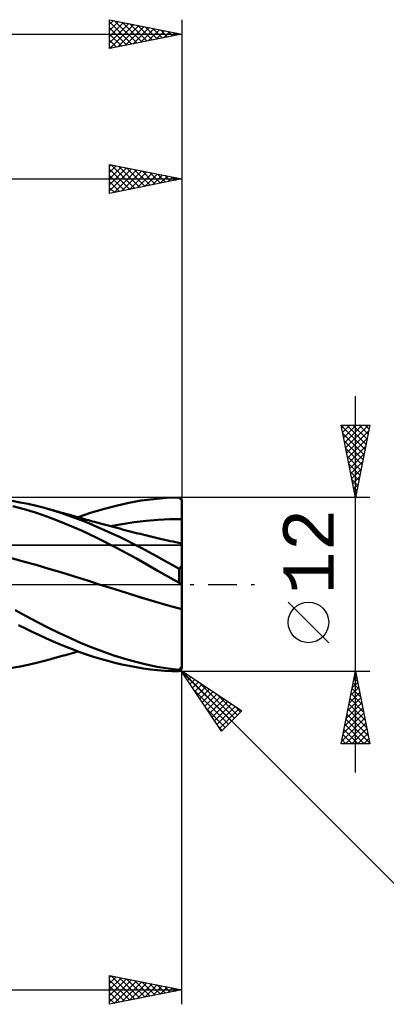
# Model space of a CAD drawing. Header units: millimetres. Extents: x -62 to 119, y -40 to 43.
# Tile 3 of 4: x 54 to 79, y -29 to 39. Entities that reach past the tile are written whole.
import ezdxf
from ezdxf.enums import TextEntityAlignment as Align

# ---------------------------------------------------------------- set-up
doc = ezdxf.new("R2010")
doc.units = ezdxf.units.MM
doc.header["$LTSCALE"] = 4.95
doc.linetypes.add('LONGDASH_DASH', pattern=[0.85, 0.4, -0.2, 0.05, -0.2])
for name, color, linetype in [('1', 4, 'CONTINUOUS'), ('2', 7, 'CONTINUOUS'), ('4', 2, 'LONGDASH_DASH'), ('CUT', 1, 'CONTINUOUS'), ('NOCUT', 7, 'CONTINUOUS'), ('SK2', 7, 'CONTINUOUS'), ('SK4', 2, 'LONGDASH_DASH')]:
    doc.layers.add(name, color=color, linetype=linetype)
doc.styles.get("Standard").update_dxf_attribs({"font": 'Monospac821 BT'})

msp = doc.modelspace()

# ---------------------------------------------------------------- linework, layer by layer
at = {"layer": '1', "color": 4, "linetype": 'CONTINUOUS', "lineweight": 50}
for p, q in [((53.817, 5.667), (53.261, 5.765)), ((54.376, 5.553), (53.817, 5.667)), ((54.937, 5.424), (54.376, 5.553)), ((60.444, 5.436), (61.324, 5.63)), ((61.324, 5.63), (62.194, 5.784)), ((62.194, 5.784), (63.053, 5.897)), ((63.053, 5.897), (63.925, 5.969)), ((63.925, 5.969), (64.8, 5.999)), ((64.829, 5.971), (64.8, 5.999)), ((64.857, 5.942), (64.829, 5.971)), ((64.886, 5.914), (64.857, 5.942)), ((64.914, 5.886), (64.886, 5.914)), ((64.943, 5.857), (64.914, 5.886)), ((64.971, 5.829), (64.943, 5.857)), ((65, 5.8), (64.971, 5.829)), ((64.999, 5.612), (65, 5.795)), ((64.999, 5.612), (65, 5.795)), ((64.999, 5.43), (64.999, 5.612)), ((64.999, 5.43), (64.999, 5.612)), ((65, 5.799), (65, 5.8)), ((65, 5.798), (65, 5.799)), ((65, 5.797), (65, 5.798)), ((65, 5.797), (65, 5.797)), ((65, 5.796), (65, 5.797)), ((65, 5.795), (65, 5.796)), ((65, 5.612), (65, 5.795)), ((65, 5.43), (65, 5.612)), ((54.088, 5.197), (53.312, 5.408)), ((54.872, 4.958), (54.088, 5.197)), ((55.656, 4.692), (54.872, 4.958)), ((55.498, 5.279), (54.937, 5.424)), ((56.026, 5.129), (55.498, 5.279)), ((55.611, 5.248), (55.498, 5.279)), ((55.725, 5.217), (55.611, 5.248)), ((55.838, 5.186), (55.725, 5.217)), ((55.952, 5.155), (55.838, 5.186)), ((56.065, 5.124), (55.952, 5.155)), ((56.553, 4.966), (56.026, 5.129)), ((56.178, 5.093), (56.065, 5.124)), ((56.292, 5.062), (56.178, 5.093)), ((56.405, 5.031), (56.292, 5.062)), ((56.615, 4.973), (56.405, 5.031)), ((57.073, 4.79), (56.553, 4.966)), ((56.824, 4.914), (56.615, 4.973)), ((57.033, 4.856), (56.824, 4.914)), ((57.242, 4.797), (57.033, 4.856)), ((57.585, 4.604), (57.073, 4.79)), ((57.391, 4.755), (57.242, 4.797)), ((57.827, 4.632), (58.686, 4.934)), ((58.686, 4.934), (59.563, 5.203)), ((59.563, 5.203), (60.444, 5.436)), ((64.996, 4.699), (64.997, 4.881)), ((64.996, 4.699), (64.997, 4.881)), ((64.997, 4.881), (64.998, 5.064)), ((64.997, 4.881), (64.998, 5.064)), ((64.998, 5.064), (64.999, 5.43)), ((64.998, 5.064), (64.999, 5.43)), ((65, 5.247), (65, 5.43)), ((65, 5.064), (65, 5.247)), ((65, 4.881), (65, 5.064)), ((65, 4.699), (65, 4.881)), ((56.443, 4.399), (55.656, 4.692)), ((57.227, 4.078), (56.443, 4.399)), ((57.54, 4.713), (57.391, 4.755)), ((57.689, 4.671), (57.54, 4.713)), ((58.095, 4.407), (57.585, 4.604)), ((57.838, 4.629), (57.689, 4.671)), ((57.979, 4.589), (57.838, 4.629)), ((58.12, 4.549), (57.979, 4.589)), ((58.609, 4.199), (58.095, 4.407)), ((58.261, 4.51), (58.12, 4.549)), ((58.402, 4.47), (58.261, 4.51)), ((58.543, 4.431), (58.402, 4.47)), ((58.684, 4.392), (58.543, 4.431)), ((59.124, 3.982), (58.609, 4.199)), ((58.825, 4.353), (58.684, 4.392)), ((58.966, 4.314), (58.825, 4.353)), ((59.118, 4.272), (58.966, 4.314)), ((59.27, 4.231), (59.118, 4.272)), ((59.449, 4.182), (59.27, 4.231)), ((59.629, 4.134), (59.449, 4.182)), ((59.808, 4.086), (59.629, 4.134)), ((59.987, 4.038), (59.808, 4.086)), ((60.053, 4.021), (60.876, 4.17)), ((60.876, 4.17), (61.7, 4.294)), ((61.7, 4.294), (62.524, 4.392)), ((62.524, 4.392), (63.348, 4.462)), ((63.348, 4.462), (64.172, 4.503)), ((64.172, 4.503), (64.996, 4.516)), ((64.994, 4.078), (64.995, 4.154)), ((64.994, 4.057), (64.995, 4.132)), ((64.995, 4.361), (64.996, 4.438)), ((64.995, 4.373), (64.996, 4.42)), ((64.995, 4.325), (64.995, 4.373)), ((64.995, 4.284), (64.995, 4.361)), ((64.995, 4.278), (64.995, 4.325)), ((64.995, 4.207), (64.995, 4.284)), ((64.995, 4.231), (64.995, 4.278)), ((64.995, 4.154), (64.995, 4.231)), ((64.995, 4.132), (64.995, 4.207)), ((64.996, 4.516), (64.996, 4.699)), ((64.996, 4.516), (64.996, 4.699)), ((64.997, 4.516), (64.996, 4.516)), ((64.996, 4.438), (64.996, 4.516)), ((64.996, 4.468), (64.996, 4.516)), ((64.996, 4.42), (64.996, 4.468)), ((64.997, 4.516), (64.998, 4.516)), ((64.997, 4.516), (64.997, 4.516)), ((64.999, 4.516), (64.998, 4.516)), ((65, 4.516), (64.999, 4.516)), ((64.999, 4.516), (64.999, 4.516)), ((65, 4.516), (65, 4.699)), ((65, 4.438), (65, 4.516)), ((65, 4.361), (65, 4.438)), ((65, 4.284), (65, 4.361)), ((65, 4.207), (65, 4.284)), ((65, 4.131), (65, 4.207)), ((65, 4.056), (65, 4.131)), ((58.047, 3.714), (57.227, 4.078)), ((59.11, 3.211), (58.047, 3.714)), ((59.641, 3.755), (59.124, 3.982)), ((60.16, 3.519), (59.641, 3.755)), ((60.166, 3.99), (59.987, 4.038)), ((60.679, 3.275), (60.16, 3.519)), ((60.345, 3.943), (60.166, 3.99)), ((60.524, 3.896), (60.345, 3.943)), ((60.703, 3.849), (60.524, 3.896)), ((60.882, 3.802), (60.703, 3.849)), ((61.061, 3.756), (60.882, 3.802)), ((61.24, 3.709), (61.061, 3.756)), ((61.419, 3.663), (61.24, 3.709)), ((61.598, 3.617), (61.419, 3.663)), ((61.777, 3.572), (61.598, 3.617)), ((61.956, 3.526), (61.777, 3.572)), ((62.135, 3.481), (61.956, 3.526)), ((62.295, 3.441), (62.135, 3.481)), ((62.455, 3.401), (62.295, 3.441)), ((62.594, 3.366), (62.455, 3.401)), ((64.992, 3.451), (64.993, 3.514)), ((64.992, 3.44), (64.993, 3.502)), ((64.992, 3.391), (64.992, 3.451)), ((64.992, 3.381), (64.992, 3.44)), ((64.993, 3.767), (64.994, 3.837)), ((64.993, 3.713), (64.994, 3.783)), ((64.993, 3.698), (64.993, 3.767)), ((64.993, 3.645), (64.993, 3.713)), ((64.993, 3.63), (64.993, 3.698)), ((64.993, 3.578), (64.993, 3.645)), ((64.993, 3.565), (64.993, 3.63)), ((64.993, 3.514), (64.993, 3.578)), ((64.993, 3.502), (64.993, 3.565)), ((64.994, 4.003), (64.994, 4.078)), ((64.994, 3.982), (64.994, 4.057)), ((64.994, 3.928), (64.994, 4.003)), ((64.994, 3.909), (64.994, 3.982)), ((64.994, 3.855), (64.994, 3.928)), ((64.994, 3.837), (64.994, 3.909)), ((64.994, 3.783), (64.994, 3.855)), ((65, 3.982), (65, 4.056)), ((65, 3.908), (65, 3.982)), ((65, 3.836), (65, 3.908)), ((65, 3.765), (65, 3.836)), ((65, 3.696), (65, 3.765)), ((65, 3.629), (65, 3.696)), ((65, 3.564), (65, 3.629)), ((65, 3.5), (65, 3.564)), ((65, 3.439), (65, 3.5)), ((65, 3.379), (65, 3.439)), ((60.429, 2.549), (59.11, 3.211)), ((61.198, 3.022), (60.679, 3.275)), ((61.715, 2.761), (61.198, 3.022)), ((62.228, 2.493), (61.715, 2.761)), ((62.733, 3.332), (62.594, 3.366)), ((62.872, 3.298), (62.733, 3.332)), ((63.011, 3.264), (62.872, 3.298)), ((63.15, 3.231), (63.011, 3.264)), ((63.289, 3.198), (63.15, 3.231)), ((63.429, 3.166), (63.289, 3.198)), ((63.568, 3.134), (63.429, 3.166)), ((63.723, 3.098), (63.568, 3.134)), ((63.877, 3.064), (63.723, 3.098)), ((64.032, 3.029), (63.877, 3.064)), ((64.187, 2.995), (64.032, 3.029)), ((64.389, 2.952), (64.187, 2.995)), ((64.59, 2.909), (64.389, 2.952)), ((64.791, 2.866), (64.59, 2.909)), ((64.993, 2.825), (64.791, 2.866)), ((64.991, 3.041), (64.992, 3.082)), ((64.991, 3.037), (64.992, 3.078)), ((64.991, 3.003), (64.991, 3.041)), ((64.991, 3), (64.991, 3.037)), ((64.991, 2.967), (64.991, 3.003)), ((64.991, 2.965), (64.991, 3)), ((64.991, 2.935), (64.991, 2.967)), ((64.991, 2.933), (64.991, 2.965)), ((64.991, 2.905), (64.991, 2.935)), ((64.991, 2.881), (64.991, 2.906)), ((64.991, 2.88), (64.991, 2.905)), ((64.991, 2.859), (64.991, 2.881)), ((64.991, 2.858), (64.991, 2.88)), ((64.991, 2.84), (64.991, 2.859)), ((64.991, 2.84), (64.991, 2.858)), ((64.992, 2.825), (64.991, 2.84)), ((64.992, 2.825), (64.991, 2.84)), ((64.992, 3.333), (64.992, 3.391)), ((64.992, 3.324), (64.992, 3.381)), ((64.992, 3.277), (64.992, 3.333)), ((64.992, 3.269), (64.992, 3.324)), ((64.992, 3.224), (64.992, 3.277)), ((64.992, 3.217), (64.992, 3.269)), ((64.992, 3.174), (64.992, 3.224)), ((64.992, 3.168), (64.992, 3.217)), ((64.992, 3.127), (64.992, 3.174)), ((64.992, 3.122), (64.992, 3.168)), ((64.992, 3.082), (64.992, 3.127)), ((64.992, 3.078), (64.992, 3.122)), ((64.993, 2.819), (64.993, 2.825)), ((64.993, 2.819), (64.993, 2.825)), ((64.995, 2.825), (64.993, 2.825)), ((64.994, 2.802), (64.993, 2.819)), ((64.994, 2.802), (64.993, 2.819)), ((64.994, 2.774), (64.994, 2.802)), ((64.994, 2.774), (64.994, 2.802)), ((64.995, 2.735), (64.994, 2.774)), ((64.995, 2.735), (64.994, 2.774)), ((64.996, 2.824), (64.995, 2.825)), ((64.995, 2.684), (64.995, 2.735)), ((64.995, 2.685), (64.995, 2.735)), ((64.997, 2.824), (64.996, 2.824)), ((64.999, 2.824), (64.997, 2.824)), ((65, 2.824), (64.999, 2.824)), ((65, 3.322), (65, 3.379)), ((65, 3.268), (65, 3.322)), ((65, 3.216), (65, 3.268)), ((65, 3.166), (65, 3.216)), ((65, 3.12), (65, 3.166)), ((65, 3.076), (65, 3.12)), ((65, 3.035), (65, 3.076)), ((65, 2.998), (65, 3.035)), ((65, 2.963), (65, 2.998)), ((65, 2.931), (65, 2.963)), ((65, 2.903), (65, 2.931)), ((65, 2.878), (65, 2.903)), ((65, 2.857), (65, 2.878)), ((65, 2.838), (65, 2.857)), ((65, 2.824), (65, 2.838)), ((65, -5.8), (65, 2.824)), ((61.851, 1.787), (60.429, 2.549)), ((62.735, 2.22), (62.228, 2.493)), ((63.245, 1.941), (62.735, 2.22)), ((64.995, 2.623), (64.995, 2.685)), ((64.995, 2.623), (64.995, 2.684)), ((64.996, 2.551), (64.995, 2.623)), ((64.996, 2.551), (64.995, 2.623)), ((64.996, 2.468), (64.996, 2.551)), ((64.996, 2.468), (64.996, 2.551)), ((64.997, 2.375), (64.996, 2.468)), ((64.997, 2.375), (64.996, 2.468)), ((64.997, 2.272), (64.997, 2.375)), ((64.997, 2.272), (64.997, 2.375)), ((64.998, 2.158), (64.997, 2.272)), ((64.998, 2.159), (64.997, 2.272)), ((64.998, 2.036), (64.998, 2.159)), ((64.998, 2.035), (64.998, 2.158)), ((54.031, 1.592), (53.144, 1.833)), ((54.918, 1.343), (54.031, 1.592)), ((63.292, 0.97), (61.851, 1.787)), ((63.762, 1.656), (63.245, 1.941)), ((64.281, 1.367), (63.762, 1.656)), ((64.8, 1.077), (64.281, 1.367)), ((64.998, 1.903), (64.998, 2.036)), ((64.998, 1.903), (64.998, 2.035)), ((64.999, 1.761), (64.998, 1.903)), ((64.999, 1.761), (64.998, 1.903)), ((64.999, 1.611), (64.999, 1.761)), ((64.999, 1.61), (64.999, 1.761)), ((65, 1.452), (64.999, 1.611)), ((65, 1.452), (64.999, 1.61)), ((65, 1.286), (65, 1.452)), ((65, 1.286), (65, 1.452)), ((55.804, 1.085), (54.918, 1.343)), ((56.691, 0.819), (55.804, 1.085)), ((57.577, 0.543), (56.691, 0.819)), ((64.8, 0.108), (63.292, 0.97)), ((64.8, 1.077), (64.828, 1.107)), ((64.8, 0.108), (64.8, 1.077)), ((64.828, 1.107), (64.857, 1.136)), ((64.857, 1.136), (64.885, 1.166)), ((64.885, 1.166), (64.914, 1.194)), ((64.914, 1.194), (64.942, 1.223)), ((64.942, 1.223), (64.971, 1.251)), ((64.971, 1.251), (65, 1.278)), ((58.464, 0.261), (57.577, 0.543)), ((59.351, -0.019), (58.464, 0.261)), ((64.827, 0.092), (64.8, 0.108)), ((64.853, 0.076), (64.827, 0.092)), ((64.88, 0.061), (64.853, 0.076)), ((64.906, 0.045), (64.88, 0.061)), ((64.933, 0.03), (64.906, 0.045)), ((64.959, 0.015), (64.933, 0.03)), ((64.986, 0), (64.959, 0.015)), ((64.988, -0.001), (64.986, 0)), ((59.352, -0.019), (59.351, -0.019)), ((60.291, -0.313), (59.351, -0.019)), ((60.294, -0.314), (59.351, -0.019)), ((61.231, -0.605), (60.291, -0.313)), ((61.237, -0.606), (60.294, -0.314)), ((62.171, -0.895), (61.231, -0.605)), ((62.178, -0.895), (61.237, -0.606)), ((64.99, -0.002), (64.988, -0.001)), ((64.992, -0.003), (64.99, -0.002)), ((64.994, -0.005), (64.992, -0.003)), ((64.992, -0.431), (64.993, -0.383)), ((64.992, -0.431), (64.993, -0.383)), ((64.992, -0.483), (64.992, -0.431)), ((64.992, -0.483), (64.992, -0.431)), ((64.992, -0.536), (64.992, -0.483)), ((64.992, -0.536), (64.992, -0.483)), ((64.992, -0.593), (64.992, -0.536)), ((64.992, -0.593), (64.992, -0.536)), ((64.992, -0.651), (64.992, -0.593)), ((64.992, -0.651), (64.992, -0.593)), ((64.992, -0.711), (64.992, -0.651)), ((64.992, -0.711), (64.992, -0.651)), ((64.993, -0.181), (64.994, -0.15)), ((64.993, -0.181), (64.994, -0.15)), ((64.993, -0.216), (64.993, -0.181)), ((64.993, -0.216), (64.993, -0.181)), ((64.993, -0.253), (64.993, -0.216)), ((64.993, -0.253), (64.993, -0.216)), ((64.993, -0.293), (64.993, -0.253)), ((64.993, -0.293), (64.993, -0.253)), ((64.993, -0.337), (64.993, -0.293)), ((64.993, -0.337), (64.993, -0.293)), ((64.993, -0.383), (64.993, -0.337)), ((64.993, -0.383), (64.993, -0.337)), ((64.996, -0.006), (64.994, -0.005)), ((64.994, -0.074), (64.995, -0.055)), ((64.994, -0.074), (64.995, -0.055)), ((64.994, -0.096), (64.994, -0.074)), ((64.994, -0.096), (64.994, -0.074)), ((64.994, -0.121), (64.994, -0.096)), ((64.994, -0.121), (64.994, -0.096)), ((64.994, -0.15), (64.994, -0.121)), ((64.994, -0.15), (64.994, -0.121)), ((64.995, -0.019), (64.996, -0.014)), ((64.995, -0.019), (64.996, -0.014)), ((64.995, -0.028), (64.995, -0.019)), ((64.995, -0.028), (64.995, -0.019)), ((64.995, -0.04), (64.995, -0.028)), ((64.995, -0.04), (64.995, -0.028)), ((64.995, -0.055), (64.995, -0.04)), ((64.995, -0.055), (64.995, -0.04)), ((65, -0.008), (64.996, -0.006)), ((64.996, -0.011), (64.997, -0.011)), ((64.996, -0.011), (64.997, -0.011)), ((64.996, -0.012), (64.996, -0.011)), ((64.996, -0.012), (64.996, -0.011)), ((64.997, -0.012), (64.996, -0.012)), ((64.996, -0.014), (64.996, -0.012)), ((64.996, -0.014), (64.996, -0.012)), ((64.997, -0.011), (64.998, -0.01)), ((64.997, -0.011), (64.998, -0.01)), ((64.998, -0.013), (64.997, -0.012)), ((64.997, -0.012), (64.997, -0.012)), ((64.998, -0.009), (64.999, -0.009)), ((64.998, -0.009), (64.999, -0.009)), ((64.998, -0.01), (64.998, -0.009)), ((64.998, -0.01), (64.998, -0.009)), ((64.999, -0.013), (64.998, -0.013)), ((64.999, -0.008), (65, -0.008)), ((64.999, -0.008), (65, -0.008)), ((64.999, -0.009), (64.999, -0.008)), ((64.999, -0.009), (64.999, -0.008)), ((65, -0.014), (64.999, -0.013)), ((64.999, -0.013), (64.999, -0.013)), ((63.111, -1.18), (62.171, -0.895)), ((63.111, -1.178), (62.178, -0.895)), ((64.05, -1.45), (63.111, -1.178)), ((64.052, -1.453), (63.111, -1.18)), ((64.991, -0.904), (64.991, -0.838)), ((64.991, -0.904), (64.991, -0.838)), ((64.991, -0.972), (64.991, -0.904)), ((64.991, -0.972), (64.991, -0.904)), ((64.991, -1.041), (64.991, -0.972)), ((64.991, -1.041), (64.991, -0.972)), ((64.991, -1.112), (64.991, -1.041)), ((64.991, -1.112), (64.991, -1.041)), ((64.991, -1.183), (64.991, -1.112)), ((64.991, -1.184), (64.991, -1.112)), ((64.991, -1.256), (64.991, -1.183)), ((64.991, -1.256), (64.991, -1.184)), ((64.991, -1.33), (64.991, -1.256)), ((64.991, -1.33), (64.991, -1.256)), ((64.991, -1.405), (64.991, -1.33)), ((64.991, -1.405), (64.991, -1.33)), ((64.992, -0.774), (64.992, -0.711)), ((64.992, -0.774), (64.992, -0.711)), ((64.991, -0.838), (64.992, -0.774)), ((64.991, -0.838), (64.992, -0.774)), ((54.239, -2.199), (53.473, -1.781)), ((64.992, -1.708), (64.05, -1.45)), ((64.992, -1.711), (64.052, -1.453)), ((64.992, -1.48), (64.991, -1.405)), ((64.992, -1.48), (64.991, -1.405)), ((64.992, -1.555), (64.992, -1.48)), ((64.992, -1.555), (64.992, -1.48)), ((64.992, -1.632), (64.992, -1.555)), ((64.992, -1.632), (64.992, -1.555)), ((64.992, -1.708), (64.992, -1.632)), ((64.992, -1.708), (64.992, -1.632)), ((64.993, -1.708), (64.992, -1.708)), ((64.992, -1.709), (64.992, -1.708)), ((64.992, -1.709), (64.992, -1.709)), ((64.992, -1.709), (64.992, -1.709)), ((64.992, -1.71), (64.992, -1.709)), ((64.992, -1.71), (64.992, -1.71)), ((64.992, -1.71), (64.992, -1.71)), ((64.992, -1.711), (64.992, -1.71)), ((64.992, -1.941), (64.992, -1.711)), ((64.992, -1.941), (64.992, -1.711)), ((64.992, -1.711), (64.992, -1.711)), ((64.992, -1.711), (64.992, -1.711)), ((64.995, -1.712), (64.992, -1.711)), ((64.993, -2.172), (64.992, -1.941)), ((64.993, -2.171), (64.992, -1.941)), ((64.995, -1.709), (64.993, -1.708)), ((64.996, -1.709), (64.995, -1.709)), ((64.996, -1.712), (64.995, -1.712)), ((64.997, -1.709), (64.996, -1.709)), ((64.997, -1.713), (64.996, -1.712)), ((64.999, -1.71), (64.997, -1.709)), ((64.999, -1.713), (64.997, -1.713)), ((65, -1.71), (64.999, -1.71)), ((65, -1.713), (64.999, -1.713)), ((55.009, -2.603), (54.239, -2.199)), ((55.78, -2.992), (55.009, -2.603)), ((64.993, -2.401), (64.993, -2.171)), ((64.993, -2.401), (64.993, -2.172)), ((64.994, -2.631), (64.993, -2.401)), ((64.994, -2.63), (64.993, -2.401)), ((64.994, -2.858), (64.994, -2.63)), ((64.994, -2.859), (64.994, -2.631)), ((54.177, -3.042), (53.708, -2.805)), ((54.647, -3.272), (54.177, -3.042)), ((55.118, -3.494), (54.647, -3.272)), ((56.547, -3.365), (55.78, -2.992)), ((57.302, -3.718), (56.547, -3.365)), ((64.995, -3.085), (64.994, -2.858)), ((64.995, -3.085), (64.994, -2.859)), ((64.995, -3.31), (64.995, -3.085)), ((64.995, -3.309), (64.995, -3.085)), ((64.995, -3.531), (64.995, -3.309)), ((64.995, -3.532), (64.995, -3.31)), ((55.589, -3.709), (55.118, -3.494)), ((56.06, -3.917), (55.589, -3.709)), ((56.532, -4.118), (56.06, -3.917)), ((58.044, -4.049), (57.302, -3.718)), ((58.792, -4.359), (58.044, -4.049)), ((64.996, -3.75), (64.995, -3.531)), ((64.996, -3.751), (64.995, -3.532)), ((64.996, -3.965), (64.996, -3.75)), ((64.996, -3.966), (64.996, -3.751)), ((64.997, -4.175), (64.996, -3.965)), ((64.997, -4.176), (64.996, -3.966)), ((57.003, -4.312), (56.532, -4.118)), ((57.472, -4.497), (57.003, -4.312)), ((57.352, -4.767), (57.51, -4.722)), ((57.941, -4.674), (57.472, -4.497)), ((57.51, -4.722), (57.668, -4.677)), ((57.668, -4.677), (57.827, -4.632)), ((58.415, -4.842), (57.941, -4.674)), ((59.543, -4.644), (58.792, -4.359)), ((60.299, -4.905), (59.543, -4.644)), ((64.997, -4.381), (64.997, -4.175)), ((64.997, -4.381), (64.997, -4.176)), ((64.998, -4.582), (64.997, -4.381)), ((64.998, -4.581), (64.997, -4.381)), ((64.998, -4.776), (64.998, -4.581)), ((64.998, -4.777), (64.998, -4.582)), ((54.376, -5.553), (54.937, -5.424)), ((54.937, -5.424), (55.498, -5.279)), ((55.498, -5.279), (55.618, -5.246)), ((55.618, -5.246), (55.739, -5.214)), ((55.739, -5.214), (55.859, -5.181)), ((55.859, -5.181), (55.979, -5.148)), ((55.979, -5.148), (56.1, -5.115)), ((56.1, -5.115), (56.22, -5.082)), ((56.22, -5.082), (56.341, -5.048)), ((56.341, -5.048), (56.496, -5.005)), ((56.496, -5.005), (56.73, -4.941)), ((56.73, -4.941), (56.952, -4.879)), ((56.952, -4.879), (57.183, -4.814)), ((57.183, -4.814), (57.352, -4.767)), ((58.894, -5.001), (58.415, -4.842)), ((59.38, -5.15), (58.894, -5.001)), ((59.871, -5.289), (59.38, -5.15)), ((60.364, -5.416), (59.871, -5.289)), ((61.054, -5.142), (60.299, -4.905)), ((60.858, -5.532), (60.364, -5.416)), ((61.807, -5.351), (61.054, -5.142)), ((62.549, -5.533), (61.807, -5.351)), ((64.998, -4.965), (64.998, -4.776)), ((64.998, -4.966), (64.998, -4.777)), ((64.999, -5.148), (64.998, -4.965)), ((64.999, -5.148), (64.998, -4.966)), ((64.999, -5.323), (64.999, -5.148)), ((64.999, -5.323), (64.999, -5.148)), ((65, -5.491), (64.999, -5.323)), ((65, -5.491), (64.999, -5.323)), ((53.261, -5.765), (53.817, -5.667)), ((53.817, -5.667), (54.376, -5.553)), ((61.351, -5.635), (60.858, -5.532)), ((61.843, -5.726), (61.351, -5.635)), ((62.332, -5.805), (61.843, -5.726)), ((62.817, -5.87), (62.332, -5.805)), ((63.291, -5.686), (62.549, -5.533)), ((63.306, -5.922), (62.817, -5.87)), ((64.045, -5.81), (63.291, -5.686)), ((63.803, -5.962), (63.306, -5.922)), ((64.301, -5.987), (63.803, -5.962)), ((64.8, -5.903), (64.045, -5.81)), ((64.8, -5.999), (64.301, -5.987)), ((64.8, -5.903), (64.828, -5.868)), ((64.8, -5.999), (64.8, -5.903)), ((64.8, -5.999), (64.831, -5.968)), ((64.828, -5.868), (64.857, -5.834)), ((64.831, -5.968), (64.862, -5.938)), ((64.857, -5.834), (64.885, -5.799)), ((64.862, -5.938), (64.893, -5.907)), ((64.885, -5.799), (64.914, -5.764)), ((64.893, -5.907), (64.924, -5.876)), ((64.914, -5.764), (64.942, -5.729)), ((64.924, -5.876), (64.955, -5.845)), ((64.942, -5.729), (64.971, -5.693)), ((64.955, -5.845), (64.986, -5.814)), ((64.971, -5.693), (65, -5.657)), ((64.986, -5.814), (65, -5.8)), ((65, -5.651), (65, -5.491)), ((65, -5.651), (65, -5.491))]:
    msp.add_line(p, q, dxfattribs=at)
at = {"layer": '2', "color": 7, "linetype": 'CONTINUOUS', "lineweight": 25}
for p, q in [((60, 27), (60, 29)), ((60, 29), (65, 28)), ((60, 28.867), (60.11, 28.978)), ((60, 28.443), (60.464, 28.907)), ((60, 28.019), (60.818, 28.836)), ((60, 27.595), (61.171, 28.766)), ((60, 27.17), (61.525, 28.695)), ((60, 28.671), (61.393, 27.279)), ((60.119, 28.976), (61.746, 27.349)), ((60.317, 27.063), (61.878, 28.624)), ((60.65, 28.87), (62.1, 27.42)), ((61.18, 28.764), (62.453, 27.491)), ((61.71, 28.658), (62.807, 27.561)), ((65, 29), (65, 6)), ((0, 28), (65, 28)), ((60, 28.247), (61.039, 27.208)), ((65, 28), (60, 27)), ((60.848, 27.17), (62.232, 28.554)), ((61.378, 27.276), (62.585, 28.483)), ((61.908, 27.382), (62.939, 28.412)), ((62.241, 28.552), (63.16, 27.632)), ((62.439, 27.488), (63.292, 28.342)), ((62.771, 28.446), (63.514, 27.703)), ((62.969, 27.594), (63.646, 28.271)), ((63.301, 28.34), (63.868, 27.774)), ((63.499, 27.7), (64, 28.2)), ((63.832, 28.234), (64.221, 27.844)), ((64.03, 27.806), (64.353, 28.129)), ((64.362, 28.128), (64.575, 27.915)), ((64.56, 27.912), (64.707, 28.059)), ((64.892, 28.022), (64.928, 27.986)), ((60, 27.823), (60.686, 27.137)), ((60, 27.398), (60.332, 27.066)), ((77, -13), (77, 13)), ((77, 6), (76, 11)), ((76, 11), (78, 11)), ((76.006, 10.968), (77.662, 9.312)), ((76.032, 10.84), (76.191, 11)), ((76.103, 10.487), (76.616, 11)), ((76.173, 10.133), (77.04, 11)), ((76.244, 9.78), (77.464, 11)), ((76.315, 9.426), (77.889, 11)), ((76.398, 11), (77.733, 9.665)), ((76.823, 11), (77.804, 10.019)), ((78, 11), (77, 6)), ((77.247, 11), (77.874, 10.372)), ((77.671, 11), (77.945, 10.726)), ((76.113, 10.437), (77.592, 8.958)), ((76.385, 9.073), (77.922, 10.609)), ((76.219, 9.907), (77.521, 8.605)), ((76.456, 8.719), (77.816, 10.079)), ((76.527, 8.366), (77.71, 9.548)), ((76.325, 9.377), (77.45, 8.251)), ((76.431, 8.846), (77.38, 7.898)), ((76.598, 8.012), (77.604, 9.018)), ((76.537, 8.316), (77.309, 7.544)), ((76.668, 7.658), (77.498, 8.488)), ((76.643, 7.786), (77.238, 7.19)), ((76.739, 7.305), (77.391, 7.957)), ((76.749, 7.255), (77.167, 6.837)), ((76.81, 6.951), (77.285, 7.427)), ((76.88, 6.598), (77.179, 6.897)), ((76.855, 6.725), (77.097, 6.483)), ((76.951, 6.244), (77.073, 6.366)), ((76.961, 6.195), (77.026, 6.13)), ((78, 6), (64.8, 6)), ((65, -29), (65, 0)), ((75.15, -4.025), (72.35, -1.225)), ((64.8, -6), (78, -6)), ((64.9, -5.9), (87.527, -28.527)), ((64.9, -5.9), (69.143, -8.728)), ((67.728, -10.143), (64.9, -5.9)), ((64.955, -5.982), (68.422, -9.449)), ((65.049, -6.123), (65.123, -6.049)), ((76, -11), (77, -6)), ((76.983, -6.087), (77.012, -6.058)), ((77, -6), (78, -11)), ((65.219, -6.378), (65.378, -6.219)), ((65.388, -6.632), (65.632, -6.388)), ((65.558, -6.887), (65.887, -6.558)), ((65.728, -7.142), (66.142, -6.728)), ((66.091, -6.694), (68.634, -9.237)), ((76.771, -7.147), (77.153, -6.765)), ((76.877, -6.617), (77.082, -6.411)), ((76.905, -6.477), (77.143, -6.715)), ((76.975, -6.123), (77.037, -6.185)), ((65.803, -7.255), (68.21, -9.661)), ((65.897, -7.396), (66.396, -6.897)), ((66.067, -7.651), (66.651, -7.067)), ((66.237, -7.905), (66.905, -7.237)), ((66.407, -8.16), (67.16, -7.407)), ((76.558, -8.208), (77.294, -7.472)), ((76.664, -7.678), (77.224, -7.119)), ((76.763, -7.184), (77.355, -7.776)), ((76.834, -6.83), (77.249, -7.246)), ((66.576, -8.414), (67.414, -7.576)), ((66.746, -8.669), (67.669, -7.746)), ((66.916, -8.923), (67.923, -7.916)), ((67.085, -9.178), (68.178, -8.085)), ((67.364, -7.542), (68.846, -9.025)), ((76.452, -8.738), (77.365, -7.826)), ((76.622, -7.891), (77.567, -8.837)), ((76.693, -7.537), (77.461, -8.306)), ((66.652, -8.527), (67.998, -9.873)), ((67.255, -9.433), (68.433, -8.255)), ((67.425, -9.687), (68.687, -8.425)), ((67.594, -9.942), (68.942, -8.594)), ((69.143, -8.728), (67.728, -10.143)), ((68.636, -8.391), (69.058, -8.813)), ((76.24, -9.799), (77.507, -8.533)), ((76.346, -9.269), (77.436, -8.179)), ((76.48, -8.598), (77.779, -9.897)), ((76.551, -8.245), (77.673, -9.367)), ((76.028, -10.86), (77.648, -9.24)), ((76.134, -10.329), (77.577, -8.886)), ((76.339, -9.305), (77.992, -10.958)), ((76.41, -8.952), (77.886, -10.428)), ((67.5, -9.8), (67.785, -10.086)), ((76.198, -10.012), (77.185, -11)), ((76.268, -9.659), (77.609, -11)), ((76.312, -11), (77.719, -9.593)), ((76.736, -11), (77.789, -9.947)), ((76.056, -10.719), (76.337, -11)), ((76.127, -10.366), (76.761, -11)), ((77.161, -11), (77.86, -10.3)), ((77.585, -11), (77.931, -10.654)), ((78, -11), (76, -11)), ((60, -29), (60, -27)), ((60, -27), (65, -28)), ((60, -27.13), (60.108, -27.022)), ((60, -27.554), (60.462, -27.092)), ((60, -27.978), (60.815, -27.163)), ((60.116, -27.023), (61.744, -28.651)), ((60.646, -27.129), (62.097, -28.581)), ((60, -28.403), (61.169, -27.234)), ((60, -28.827), (61.522, -27.304)), ((60, -27.332), (61.39, -28.722)), ((60, -27.756), (61.037, -28.793)), ((60.314, -28.937), (61.876, -27.375)), ((60.844, -28.831), (62.229, -27.446)), ((61.176, -27.235), (62.451, -28.51)), ((61.374, -28.725), (62.583, -27.517)), ((61.707, -27.341), (62.804, -28.439)), ((61.905, -28.619), (62.937, -27.587)), ((62.237, -27.447), (63.158, -28.368)), ((62.435, -28.513), (63.29, -27.658)), ((62.767, -27.553), (63.512, -28.298)), ((62.965, -28.407), (63.644, -27.729)), ((63.298, -27.66), (63.865, -28.227)), ((63.496, -28.301), (63.997, -27.799)), ((63.828, -27.766), (64.219, -28.156)), ((64.026, -28.195), (64.351, -27.87)), ((64.358, -27.872), (64.572, -28.086)), ((12, -28), (65, -28)), ((65, -28), (60, -29)), ((60, -28.18), (60.683, -28.863)), ((64.556, -28.089), (64.704, -27.941)), ((64.889, -27.978), (64.926, -28.015)), ((60, -28.604), (60.33, -28.934))]:
    msp.add_line(p, q, dxfattribs=at)
msp.add_circle((73.75, -2.625), 1.4, dxfattribs=at)
at = {"layer": '4', "color": 2, "linetype": 'LONGDASH_DASH', "lineweight": 25}
msp.add_line((0, 0), (65, 0), dxfattribs=at)
at = {"layer": 'CUT', "color": 1, "linetype": 'CONTINUOUS', "lineweight": 25}
for p, q in [((64.8, 6), (12, 6)), ((65, 5.8), (64.8, 6)), ((64.99, 2.7), (65, 5.795)), ((65, 5.795), (65, 5.8)), ((12.01, 2.7), (64.99, 2.7))]:
    msp.add_line(p, q, dxfattribs=at)
at = {"layer": 'NOCUT', "color": 7, "linetype": 'CONTINUOUS', "lineweight": 25}
for p, q in [((65, 5.795), (64.99, 2.7)), ((65, 0), (65, 5.795)), ((64.99, 2.7), (12.01, 2.7)), ((0, 0), (65, 0))]:
    msp.add_line(p, q, dxfattribs=at)
at = {"layer": 'SK2', "color": 7, "linetype": 'CONTINUOUS', "lineweight": 25}
for p, q in [((60, 37), (60, 39)), ((60, 39), (65, 38)), ((60, 38.685), (60.262, 38.948)), ((60, 38.261), (60.616, 38.877)), ((60, 38.854), (61.545, 37.309)), ((60, 37.837), (60.97, 38.806)), ((60.347, 38.931), (61.898, 37.38)), ((60.878, 38.824), (62.252, 37.45)), ((65, 39), (65, 0)), ((60, 37.412), (61.323, 38.735)), ((60, 38.429), (61.191, 37.238)), ((60.015, 37.003), (61.677, 38.665)), ((60.545, 37.109), (62.03, 38.594)), ((61.076, 37.215), (62.384, 38.523)), ((61.408, 38.718), (62.605, 37.521)), ((61.606, 37.321), (62.737, 38.453)), ((61.938, 38.612), (62.959, 37.592)), ((62.136, 37.427), (63.091, 38.382)), ((62.469, 38.506), (63.312, 37.662)), ((62.667, 37.533), (63.444, 38.311)), ((62.999, 38.4), (63.666, 37.733)), ((63.197, 37.639), (63.798, 38.24)), ((63.529, 38.294), (64.019, 37.804)), ((63.727, 37.745), (64.152, 38.17)), ((64.06, 38.188), (64.373, 37.875)), ((64.258, 37.852), (64.505, 38.099)), ((64.59, 38.082), (64.727, 37.945)), ((-45, 38), (65, 38)), ((60, 38.005), (60.837, 37.167)), ((65, 38), (60, 37)), ((60, 37.581), (60.484, 37.097)), ((64.788, 37.958), (64.859, 38.028)), ((60, 37.156), (60.13, 37.026))]:
    msp.add_line(p, q, dxfattribs=at)
at = {"layer": 'SK4', "color": 2, "linetype": 'LONGDASH_DASH', "lineweight": 25}
msp.add_line((-51, 0), (71, 0), dxfattribs=at)

# ---------------------------------------------------------------- texts
at = {"layer": '2', "color": 7, "linetype": 'CONTINUOUS', "lineweight": 25}
msp.add_text('12', height=3.5, rotation=90, dxfattribs=at).set_placement((75.5, 2.275), align=Align.CENTER)

doc.saveas('drawing.dxf')
